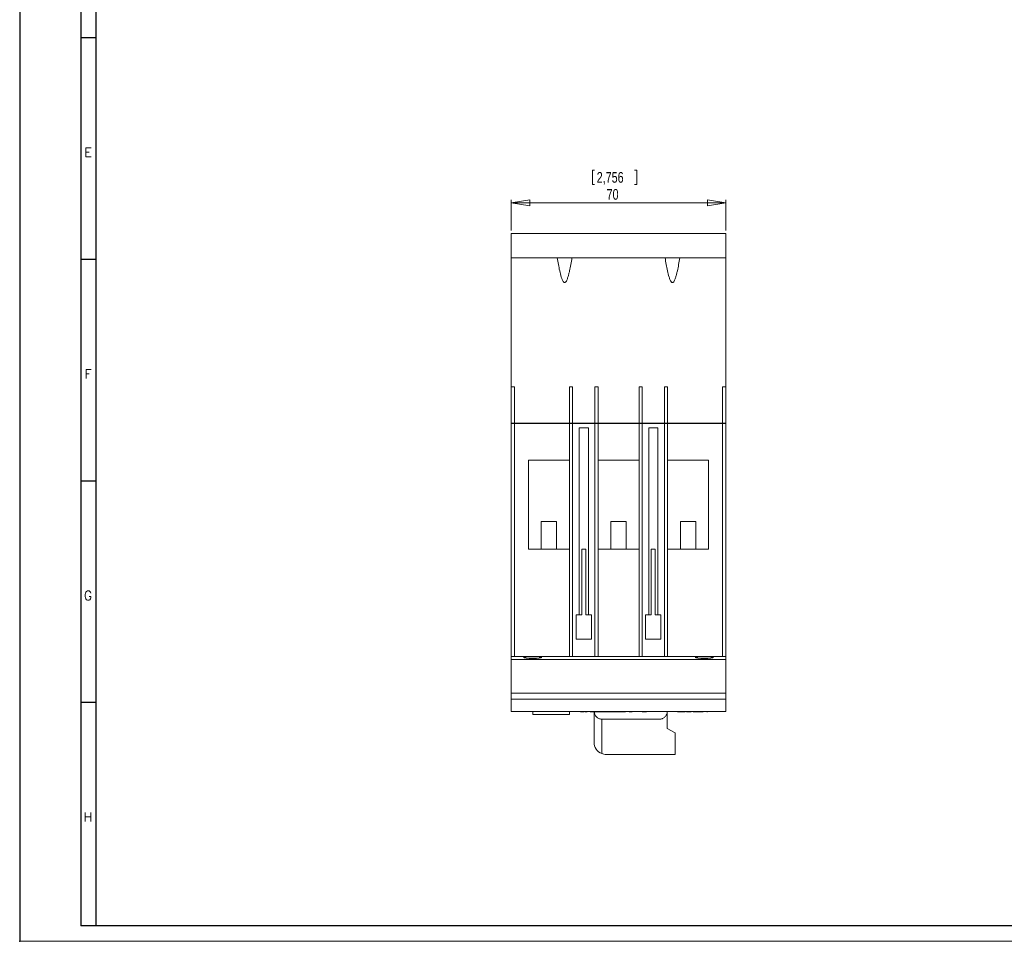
# Model space of a CAD drawing. Header units: millimetres. Extents: x 0 to 841, y 0 to 594.
# Tile 1 of 9: x 0 to 321, y 0 to 301. Entities that reach past the tile are written whole.
import ezdxf

# ---------------------------------------------------------------- set-up
doc = ezdxf.new("R2010")
doc.units = ezdxf.units.MM
doc.header["$PDSIZE"] = -1
doc.layers.add('FORMATO', color=7, linetype='Continuous')
doc.styles.add('SLDTEXTSTYLE0', font='ROMANS')
doc.styles.add('SLDTEXTSTYLE3', font='TXT', dxfattribs={"width": 0.75})
doc.dimstyles.new('SLDDIMSTYLE0', dxfattribs={"dimtxt": 3.5, "dimasz": 6, "dimexe": 0, "dimexo": 0.0625, "dimgap": 0.875, "dimtad": 1, "dimtoh": 1, "dimdec": 1, "dimrnd": 1e-09, "dimzin": 12, "dimdsep": 46, "dimtxsty": 'SLDTEXTSTYLE3', "dimblk1": 'CLOSED', "dimblk2": 'CLOSED', "dimsah": 1, "dimcen": 0.09, "dimadec": 0, "dimazin": 0, "dimtfac": 1, "dimtdec": 1, "dimtofl": 0, "dimtmove": 0, "dimatfit": 3, "dimldrblk": 'CLOSED', "dimfxl": 0, "dimtolj": 1, "dimtzin": 12, "dimarcsym": 0})
doc.dimstyles.new('SLDDIMSTYLE3', dxfattribs={"dimtxt": 3.5, "dimasz": 6, "dimexe": 0, "dimexo": 0.0625, "dimgap": 0.875, "dimtad": 1, "dimtoh": 1, "dimdec": 1, "dimrnd": 1e-09, "dimzin": 12, "dimdsep": 46, "dimtxsty": 'SLDTEXTSTYLE3', "dimblk1": 'NONE', "dimblk2": 'NONE', "dimsah": 1, "dimcen": 0.09, "dimadec": 0, "dimazin": 0, "dimtfac": 1, "dimtdec": 1, "dimtmove": 0, "dimatfit": 3, "dimldrblk": 'NONE', "dimfxl": 0, "dimtolj": 1, "dimtzin": 12, "dimarcsym": 0})

# ---------------------------------------------------------------- blocks, each defined once
blk = doc.blocks.new('_CLOSED')
at = {"color": 0, "linetype": 'ByBlock', "lineweight": -2}
for p, q in [((-1, 0.166667), (0, 0)), ((-1, 0.166667), (-1, -0.166667)), ((0, 0), (-1, -0.166667)), ((0, 0), (-1, 0))]:
    blk.add_line(p, q, dxfattribs=at)
blk = doc.blocks.new('*D3')
at = {"color": 7, "linetype": 'Continuous', "lineweight": 0}
for p, q in [((186.97, 251.67), (186.97, 246.95)), ((186.97, 251.67), (187.68, 251.67)), ((201.45, 251.67), (200.74, 251.67)), ((201.45, 251.67), (201.45, 246.95)), ((186.97, 246.95), (187.68, 246.95)), ((201.45, 246.95), (200.74, 246.95)), ((160.51, 231.98), (160.51, 241.98)), ((230.51, 231.98), (230.51, 241.98)), ((230.51, 240.98), (160.51, 240.98))]:
    blk.add_line(p, q, dxfattribs=at)
at = {"color": 7, "linetype": 'Continuous', "lineweight": 0, "xscale": 6, "yscale": 6}
for p, rotation in [((160.51, 240.98, 0.1), 180.0000000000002), ((230.51, 240.98, 0.1), 360.0000000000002)]:
    blk.add_blockref('_CLOSED', p, dxfattribs=dict(at, rotation=rotation))
at = {"color": 7, "linetype": 'Continuous', "lineweight": 0, "char_height": 3.5, "attachment_point": 1, "style": 'SLDTEXTSTYLE3'}
for s, insert in [('2,756', (188.39, 251.04)), ('70', (191.62, 245.49))]:
    blk.add_mtext(s, dxfattribs=dict(at, insert=insert))
blk = doc.blocks.new('*D10')
at = {"color": 7, "linetype": 'Continuous', "lineweight": 0}
for p, q in [((638.5, 357.08), (637.84, 356.82)), ((638.5, 357.08), (640.21, 352.68)), ((625.01, 351.83), (625.67, 352.09)), ((625.01, 351.83), (626.72, 347.43)), ((640.21, 352.68), (639.55, 352.42)), ((626.72, 347.43), (627.38, 347.69))]:
    blk.add_line(p, q, dxfattribs=at)
at = {"color": 7, "linetype": 'Continuous', "lineweight": 0, "char_height": 3.5, "attachment_point": 1, "rotation": 21.2541, "style": 'SLDTEXTSTYLE3'}
for s, insert in [('0,197', (626.56, 351.76)), ('%%c', (630.46, 347.32)), ('5', (635.12, 349.14))]:
    blk.add_mtext(s, dxfattribs=dict(at, insert=insert))
blk = doc.blocks.new('_NONE')

msp = doc.modelspace()

# ---------------------------------------------------------------- linework, layer by layer
at = {"color": 7, "linetype": 'Continuous', "lineweight": 15}
for p, q in [((230.51, 230.98), (160.51, 230.98)), ((160.51, 230.98), (160.51, 222.98)), ((230.51, 230.98), (230.51, 222.98)), ((230.51, 222.98), (160.51, 222.98)), ((160.51, 222.98), (160.51, 180.98)), ((230.51, 222.98), (230.51, 180.98)), ((161.51, 180.98), (160.51, 180.98)), ((160.51, 180.98), (160.51, 169.08)), ((161.51, 180.98), (161.51, 169.08)), ((179.51, 180.98), (179.51, 169.08)), ((180.51, 180.98), (179.51, 180.98)), ((180.51, 180.98), (180.51, 169.08)), ((187.81, 180.98), (187.81, 169.08)), ((188.81, 180.98), (187.81, 180.98)), ((188.81, 180.98), (188.81, 169.08)), ((202.21, 180.98), (202.21, 169.08)), ((203.21, 180.98), (202.21, 180.98)), ((203.21, 180.98), (203.21, 169.08)), ((210.51, 180.98), (210.51, 169.08)), ((211.51, 180.98), (210.51, 180.98)), ((211.51, 180.98), (211.51, 169.08)), ((230.51, 180.98), (229.51, 180.98)), ((229.51, 180.98), (229.51, 169.08)), ((230.51, 180.98), (230.51, 169.08)), ((161.51, 169.08), (160.51, 169.08)), ((160.51, 168.98), (160.51, 169.08)), ((160.51, 168.98), (160.51, 92.98)), ((161.51, 168.98), (160.51, 168.98)), ((160.71, 169.08), (160.71, 168.98)), ((179.51, 169.08), (161.51, 169.08)), ((161.51, 168.98), (161.51, 92.98)), ((161.51, 168.98), (179.51, 168.98)), ((180.51, 169.08), (179.51, 169.08)), ((179.51, 168.98), (179.51, 92.98)), ((179.51, 168.98), (180.51, 168.98)), ((187.81, 169.08), (180.51, 169.08)), ((180.51, 168.98), (180.51, 92.98)), ((180.51, 168.98), (187.81, 168.98)), ((185.66, 167.55), (182.66, 167.55)), ((182.66, 167.55), (182.66, 106.55)), ((185.66, 106.55), (185.66, 167.55)), ((188.81, 169.08), (187.81, 169.08)), ((187.81, 168.98), (187.81, 92.98)), ((187.81, 168.98), (188.81, 168.98)), ((202.21, 169.08), (188.81, 169.08)), ((188.81, 168.98), (188.81, 92.98)), ((188.81, 168.98), (202.21, 168.98)), ((203.21, 169.08), (202.21, 169.08)), ((202.21, 168.98), (202.21, 92.98)), ((202.21, 168.98), (203.21, 168.98)), ((210.51, 169.08), (203.21, 169.08)), ((203.21, 168.98), (203.21, 92.98)), ((203.21, 168.98), (210.51, 168.98)), ((208.36, 167.55), (205.36, 167.55)), ((205.36, 167.55), (205.36, 106.55)), ((208.36, 106.55), (208.36, 167.55)), ((211.51, 169.08), (210.51, 169.08)), ((210.51, 168.98), (210.51, 92.98)), ((210.51, 168.98), (211.51, 168.98)), ((229.51, 169.08), (211.51, 169.08)), ((211.51, 168.98), (211.51, 92.98)), ((211.51, 168.98), (229.51, 168.98)), ((229.51, 169.08), (230.51, 169.08)), ((229.51, 168.98), (230.51, 168.98)), ((229.51, 168.98), (229.51, 92.98)), ((230.31, 169.08), (230.31, 168.98)), ((230.51, 168.98), (230.51, 169.08)), ((230.51, 168.98), (230.51, 92.98)), ((179.51, 156.98), (166.11, 156.98)), ((166.11, 156.98), (166.11, 127.98)), ((202.21, 156.98), (188.81, 156.98)), ((224.91, 156.98), (211.51, 156.98)), ((224.91, 127.98), (224.91, 156.98)), ((170.26, 136.98), (170.26, 127.98)), ((175.26, 136.98), (170.26, 136.98)), ((175.26, 127.98), (175.26, 136.98)), ((193.01, 136.98), (193.01, 127.98)), ((198.01, 136.98), (193.01, 136.98)), ((198.01, 127.98), (198.01, 136.98)), ((215.76, 136.98), (215.76, 127.98)), ((220.76, 136.98), (215.76, 136.98)), ((220.76, 127.98), (220.76, 136.98)), ((166.11, 127.98), (179.51, 127.98)), ((183.51, 127.98), (184.81, 127.98)), ((183.51, 106.55), (183.51, 127.98)), ((184.81, 127.98), (184.81, 106.55)), ((188.81, 127.98), (202.21, 127.98)), ((206.21, 127.98), (207.51, 127.98)), ((206.21, 106.55), (206.21, 127.98)), ((207.51, 127.98), (207.51, 106.55)), ((211.51, 127.98), (224.91, 127.98)), ((181.66, 106.55), (181.66, 98.55)), ((182.66, 106.55), (181.66, 106.55)), ((182.66, 106.55), (183.51, 106.55)), ((184.81, 106.55), (185.66, 106.55)), ((186.66, 106.55), (185.66, 106.55)), ((186.66, 98.55), (186.66, 106.55)), ((204.36, 106.55), (204.36, 98.55)), ((205.36, 106.55), (204.36, 106.55)), ((205.36, 106.55), (206.21, 106.55)), ((207.51, 106.55), (208.36, 106.55)), ((209.36, 106.55), (208.36, 106.55)), ((209.36, 98.55), (209.36, 106.55)), ((181.66, 98.55), (186.66, 98.55)), ((204.36, 98.55), (209.36, 98.55)), ((161.51, 92.98), (160.51, 92.98)), ((160.51, 92.98), (160.51, 91.98)), ((230.51, 91.98), (160.51, 91.98)), ((160.51, 91.98), (160.51, 80.98)), ((161.51, 92.98), (179.51, 92.98)), ((180.51, 92.98), (179.51, 92.98)), ((180.51, 92.98), (187.81, 92.98)), ((188.81, 92.98), (187.81, 92.98)), ((188.81, 92.98), (202.21, 92.98)), ((203.21, 92.98), (202.21, 92.98)), ((203.21, 92.98), (210.51, 92.98)), ((211.51, 92.98), (210.51, 92.98)), ((211.51, 92.98), (229.51, 92.98)), ((230.51, 92.98), (229.51, 92.98)), ((230.51, 92.98), (230.51, 91.98)), ((230.51, 91.98), (230.51, 80.98)), ((230.51, 80.98), (160.51, 80.98)), ((160.51, 80.98), (160.51, 78.98)), ((230.51, 80.98), (230.51, 78.98)), ((230.51, 78.98), (160.51, 78.98)), ((160.51, 78.98), (160.51, 74.98)), ((230.51, 78.98), (230.51, 74.98)), ((230.51, 74.98), (160.51, 74.98)), ((167.51, 73.98), (167.51, 74.98)), ((179.51, 73.98), (167.51, 73.98)), ((179.51, 73.98), (179.51, 74.98)), ((183.11, 74.93), (183.11, 74.98)), ((183.11, 74.93), (183.63, 74.93)), ((183.63, 74.93), (183.63, 74.98)), ((183.63, 74.93), (183.77, 74.93)), ((183.77, 74.93), (183.77, 74.98)), ((183.77, 74.93), (183.96, 74.93)), ((183.96, 74.93), (183.96, 74.98)), ((184.2, 74.93), (184.2, 74.98)), ((184.56, 74.93), (184.56, 74.98)), ((184.56, 74.93), (184.65, 74.93)), ((184.65, 74.93), (184.65, 74.98)), ((184.65, 74.93), (184.86, 74.93)), ((184.86, 74.93), (184.86, 74.98)), ((184.86, 74.93), (185.05, 74.93)), ((185.05, 74.93), (185.05, 74.98)), ((185.3, 74.93), (185.3, 74.98)), ((185.88, 74.93), (185.88, 74.98)), ((186.12, 74.93), (186.12, 74.98)), ((186.2, 74.93), (186.54, 74.93)), ((186.54, 74.93), (186.54, 74.98)), ((186.88, 74.93), (186.54, 74.93)), ((186.88, 74.93), (186.88, 74.98)), ((186.95, 74.93), (186.95, 74.98)), ((197.76, 74.93), (186.95, 74.93)), ((187.51, 64.98), (187.51, 74.93)), ((197.76, 74.93), (197.76, 74.98)), ((199.01, 74.93), (199.01, 74.98)), ((200.01, 74.93), (199.01, 74.93)), ((200.01, 74.93), (200.01, 74.98)), ((201.08, 74.93), (201.08, 74.98)), ((201.99, 74.93), (201.99, 74.98)), ((202.91, 74.93), (202.91, 74.98)), ((203.21, 74.93), (203.21, 74.98)), ((203.21, 74.93), (203.46, 74.93)), ((203.46, 74.93), (203.46, 74.98)), ((203.46, 74.93), (204.44, 74.93)), ((204.44, 74.93), (204.44, 74.98)), ((204.44, 74.93), (204.68, 74.93)), ((204.68, 74.93), (204.68, 74.98)), ((211.37, 69.48), (211.37, 74.59)), ((214.79, 74.93), (214.79, 74.98)), ((214.79, 74.93), (215.29, 74.93)), ((215.29, 74.93), (215.29, 74.98)), ((215.29, 74.93), (215.89, 74.93)), ((215.89, 74.93), (215.89, 74.98)), ((215.89, 74.93), (216.01, 74.93)), ((216.01, 74.93), (216.01, 74.98)), ((216.15, 74.93), (216.15, 74.98)), ((216.15, 74.93), (216.78, 74.93)), ((216.78, 74.93), (216.78, 74.98)), ((216.78, 74.93), (217.23, 74.93)), ((217.23, 74.93), (217.23, 74.98)), ((217.75, 74.93), (217.75, 74.98)), ((217.75, 74.93), (218.7, 74.93)), ((218.7, 74.93), (218.7, 74.98)), ((219.19, 74.93), (219.19, 74.98)), ((219.67, 74.93), (219.67, 74.98)), ((219.88, 74.93), (219.88, 74.98)), ((219.88, 74.93), (220.21, 74.93)), ((220.21, 74.93), (220.21, 74.98)), ((220.21, 74.93), (220.59, 74.93)), ((220.59, 74.93), (220.59, 74.98)), ((220.69, 74.93), (220.69, 74.98)), ((220.69, 74.93), (220.81, 74.93)), ((220.81, 74.93), (220.81, 74.98)), ((220.81, 74.93), (221.29, 74.93)), ((221.29, 74.93), (221.29, 74.98)), ((221.29, 74.93), (221.74, 74.93)), ((221.74, 74.93), (221.74, 74.98)), ((221.74, 74.93), (222.1, 74.93)), ((222.1, 74.93), (222.1, 74.98)), ((222.29, 74.93), (222.29, 74.98)), ((222.41, 74.93), (222.41, 74.98)), ((222.41, 74.93), (222.79, 74.93)), ((222.79, 74.93), (222.79, 74.98)), ((222.79, 74.93), (223.12, 74.93)), ((223.12, 74.93), (223.12, 74.98)), ((223.55, 74.93), (223.55, 74.98)), ((224.31, 74.93), (224.31, 74.98)), ((224.31, 74.93), (224.51, 74.93)), ((224.51, 74.93), (224.51, 74.98)), ((225.32, 74.93), (225.32, 74.98)), ((226.14, 74.93), (226.14, 74.98)), ((226.71, 74.93), (226.71, 74.98)), ((226.96, 74.93), (226.96, 74.98)), ((227.28, 74.93), (227.28, 74.98)), ((228.1, 74.93), (228.1, 74.98)), ((228.67, 74.93), (228.67, 74.98)), ((228.92, 74.93), (228.92, 74.98)), ((190.02, 61.26), (190.02, 72.48)), ((208.83, 72.48), (190.14, 72.48)), ((214.01, 67.98), (211.37, 69.48)), ((214.01, 60.98), (214.01, 67.98)), ((191.51, 60.98), (214.01, 60.98))]:
    msp.add_line(p, q, dxfattribs=at)
msp.add_arc((191.51, 64.98), 4, 180, 248.179, dxfattribs=at)
for centre in [(167.51, 92.57), (223.51, 92.57)]:
    msp.add_ellipse(centre, major_axis=(3, 0), ratio=0.090909, dxfattribs=at)
for points, knots in [([(180.31, 222.98), (180.19, 222.27), (180.07, 221.57), (179.81, 220.17), (179.67, 219.47), (179.44, 218.43), (179.35, 218.08), (179.18, 217.39), (179.08, 217.05), (178.87, 216.37), (178.75, 216.03), (178.52, 215.54), (178.43, 215.39), (178.27, 215.17), (178.21, 215.11), (178.1, 215.03), (178.06, 215.01), (177.97, 214.98), (177.93, 214.97), (177.79, 214.99), (177.71, 215.03), (177.57, 215.15), (177.51, 215.22), (177.36, 215.43), (177.27, 215.59), (177.05, 216.07), (176.93, 216.41), (176.62, 217.43), (176.45, 218.11), (176.14, 219.49), (176.01, 220.19), (175.75, 221.58), (175.62, 222.28), (175.51, 222.98)], [0, 0, 0, 0, 0.125, 0.125, 0.25, 0.25, 0.3125, 0.3125, 0.375, 0.375, 0.4375, 0.4375, 0.46875, 0.46875, 0.484375, 0.484375, 0.492187, 0.492187, 0.5, 0.5, 0.515625, 0.515625, 0.53125, 0.53125, 0.5625, 0.5625, 0.625, 0.625, 0.75, 0.75, 0.875, 0.875, 1, 1, 1, 1]), ([(215.51, 222.98), (215.39, 222.27), (215.27, 221.57), (215.01, 220.17), (214.87, 219.47), (214.64, 218.43), (214.55, 218.08), (214.38, 217.39), (214.28, 217.05), (214.07, 216.37), (213.95, 216.03), (213.72, 215.54), (213.63, 215.39), (213.47, 215.17), (213.41, 215.11), (213.3, 215.03), (213.26, 215.01), (213.17, 214.98), (213.13, 214.97), (212.99, 214.99), (212.91, 215.03), (212.77, 215.15), (212.71, 215.22), (212.56, 215.43), (212.47, 215.59), (212.25, 216.07), (212.13, 216.41), (211.82, 217.43), (211.65, 218.11), (211.34, 219.49), (211.21, 220.19), (210.95, 221.58), (210.82, 222.28), (210.71, 222.98)], [0, 0, 0, 0, 0.125, 0.125, 0.25, 0.25, 0.3125, 0.3125, 0.375, 0.375, 0.4375, 0.4375, 0.46875, 0.46875, 0.484375, 0.484375, 0.492188, 0.492188, 0.5, 0.5, 0.515625, 0.515625, 0.53125, 0.53125, 0.5625, 0.5625, 0.625, 0.625, 0.75, 0.75, 0.875, 0.875, 1, 1, 1, 1]), ([(183.96, 74.93), (183.97, 74.93), (184, 74.93), (184.03, 74.93), (184.07, 74.93), (184.1, 74.93), (184.13, 74.93), (184.15, 74.93), (184.17, 74.93), (184.19, 74.93), (184.2, 74.93)], [0, 0, 0, 0, 0.176149, 0.337723, 0.485216, 0.61745, 0.734483, 0.837106, 0.925961, 1, 1, 1, 1]), ([(185.05, 74.93), (185.07, 74.93), (185.09, 74.93), (185.13, 74.93), (185.16, 74.93), (185.19, 74.93), (185.22, 74.93), (185.25, 74.93), (185.27, 74.93), (185.29, 74.93), (185.3, 74.93)], [0, 0, 0, 0, 0.177005, 0.339045, 0.48615, 0.618843, 0.735504, 0.838628, 0.925916, 1, 1, 1, 1]), ([(190.02, 72.48), (189.86, 72.49), (189.7, 72.51), (189.39, 72.58), (189.24, 72.63), (188.95, 72.76), (188.81, 72.84), (188.55, 73.03), (188.43, 73.13), (188.2, 73.36), (188.1, 73.49), (187.93, 73.75), (187.85, 73.89), (187.67, 74.34), (187.61, 74.66), (187.61, 74.98)], [0, 0, 0, 0, 0.125, 0.125, 0.25, 0.25, 0.375, 0.375, 0.5, 0.5, 0.625, 0.625, 0.75, 0.75, 1, 1, 1, 1]), ([(211.37, 74.59), (211.32, 74.29), (211.22, 74), (210.99, 73.62), (210.9, 73.49), (210.71, 73.26), (210.6, 73.16), (210.37, 72.97), (210.25, 72.88), (209.99, 72.74), (209.85, 72.68), (209.57, 72.58), (209.42, 72.54), (209.13, 72.49), (208.98, 72.48), (208.83, 72.48)], [0, 0, 0, 0, 0.25, 0.25, 0.375, 0.375, 0.5, 0.5, 0.625, 0.625, 0.75, 0.75, 0.875, 0.875, 1, 1, 1, 1]), ([(211.37, 74.59), (211.37, 74.64), (211.37, 74.69), (211.37, 74.82), (211.37, 74.9), (211.37, 74.98)], [0, 0, 0, 0, 0.5, 0.5, 1, 1, 1, 1]), ([(216.01, 74.93), (216.01, 74.93), (216.02, 74.93), (216.04, 74.93), (216.05, 74.93), (216.07, 74.93), (216.09, 74.93), (216.11, 74.93), (216.13, 74.93), (216.14, 74.93), (216.15, 74.93)], [0, 0, 0, 0, 0.090712, 0.190611, 0.302053, 0.422037, 0.551217, 0.690772, 0.840366, 1, 1, 1, 1]), ([(218.7, 74.93), (218.73, 74.93), (218.78, 74.93), (218.85, 74.93), (218.92, 74.93), (218.99, 74.93), (219.05, 74.93), (219.1, 74.93), (219.15, 74.93), (219.18, 74.93), (219.19, 74.93)], [0, 0, 0, 0, 0.162644, 0.312903, 0.453296, 0.582889, 0.702848, 0.811057, 0.910586, 1, 1, 1, 1]), ([(220.59, 74.93), (220.61, 74.93), (220.64, 74.93), (220.68, 74.93), (220.69, 74.93)], [0, 0, 0, 0, 0.496944, 1, 1, 1, 1]), ([(222.1, 74.93), (222.12, 74.93), (222.16, 74.93), (222.21, 74.93), (222.26, 74.93), (222.28, 74.93), (222.29, 74.93)], [0, 0, 0, 0, 0.260311, 0.513506, 0.759855, 1, 1, 1, 1]), ([(222.29, 74.93), (222.3, 74.93), (222.32, 74.93), (222.35, 74.93), (222.38, 74.93), (222.4, 74.93), (222.41, 74.93)], [0, 0, 0, 0, 0.229815, 0.473821, 0.729801, 1, 1, 1, 1])]:
    msp.add_open_spline(points, degree=3, knots=knots, dxfattribs=at)
for points in [[(190.14, 72.48), (190.1, 72.48), (190.06, 72.48), (190.02, 72.48)], [(190.02, 61.26), (190.5, 61.07), (190.99, 60.98), (191.51, 60.98)]]:
    msp.add_open_spline(points, degree=3, dxfattribs=at)
at = {"layer": 'FORMATO'}
for p, q in [((0, 594), (0, 0)), ((20, 584), (20, 5)), ((25, 5), (25, 584)), ((25, 294.8), (20, 294.8)), ((25, 222.5), (20, 222.5)), ((25, 150.2), (20, 150.2)), ((25, 77.9), (20, 77.9)), ((25, 5), (20, 5)), ((835.95, 5), (24.95, 5))]:
    msp.add_line(p, q, dxfattribs=at)
at = {"layer": 'FORMATO', "lineweight": 0}
msp.add_line((0, 0), (841, 0), dxfattribs=at)
at = {"layer": 'FORMATO', "color": 7}
msp.add_point((0, 0), dxfattribs=at)

# ---------------------------------------------------------------- texts
at = {"layer": 'FORMATO', "char_height": 3, "attachment_point": 1, "style": 'SLDTEXTSTYLE0'}
for s, insert in [('E', (21.11, 258.94)), ('F', (21.18, 186.64)), ('G', (20.96, 114.34)), ('H', (20.88, 42.04))]:
    msp.add_mtext(s, dxfattribs=dict(at, insert=insert))

# ---------------------------------------------------------------- dimensions: what is measured, and where the dimension line sits
at = {"color": 7, "linetype": 'Continuous', "lineweight": 0}
dim = msp.add_diameter_dim_2p(p1=(4.41, 2.35), p2=(0, 0), dimstyle='SLDDIMSTYLE3', dxfattribs=at)
dim.commit()
dim.dimension.update_dxf_attribs({"geometry": '*D10', "text_midpoint": (634.98, 344.3), "dimtype": 163})
dim = msp.add_linear_dim(base=(160.51, 240.98), p1=(230.51, 230.98), p2=(160.51, 230.98), dimstyle='SLDDIMSTYLE0', dxfattribs=at)
dim.commit()
dim.dimension.update_dxf_attribs({"geometry": '*D3', "text_midpoint": (194.21, 240.98), "dimtype": 160})

doc.saveas('drawing.dxf')
